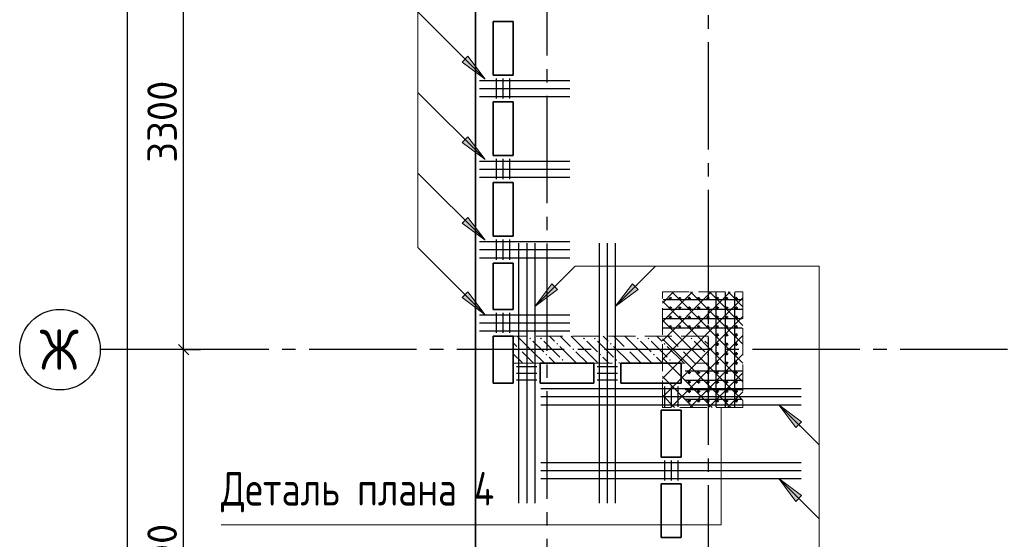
# Model space of a CAD drawing. Header units: millimetres. Extents: x 40580 to 1930067, y -240640 to 81020.
# Tile 188 of 256: x 675499 to 682829, y -212653 to -208783. Entities that reach past the tile are written whole.
import ezdxf

# ---------------------------------------------------------------- set-up
doc = ezdxf.new("R2010")
doc.units = ezdxf.units.MM
for name, pattern in [('______2', [270, 200, -70]), ('______5', [1100, 800, -100, 100, -100]), ('CENTER', [2, 1.25, -0.25, 0.25, -0.25])]:
    doc.linetypes.add(name, pattern=pattern)
for name, color, linetype, lineweight in [('S1 Стержни арматуры фон', 7, 'Continuous', 25), ('Standard', 7, 'Continuous', 25), ('Вспомогательная арматура', 52, 'Continuous', 25), ('ЖБ Перекрытие верхний уровень', 7, 'Continuous', 35), ('ОСИ', 7, 'CENTER', 15), ('Позиционная метка номер позиции', 7, 'Continuous', 13), ('Поперечное армирование AW фон', 7, 'Continuous', 25), ('Примечания', 7, 'Continuous', 13)]:
    doc.layers.add(name, color=color, linetype=linetype, lineweight=lineweight)
doc.layers.add('ЖБ Пилон', color=7, linetype='______2', lineweight=13, true_color=0xa0a0a0)
doc.styles.add('GOST 2.304', font='isocpeur.ttf', dxfattribs={"width": 0.8})
doc.styles.add('ISOCPEUR', font='isocpeur.ttf')

msp = doc.modelspace()

# ---------------------------------------------------------------- hatches: boundary and pattern name
at = {"layer": 'ЖБ Пилон', "linetype": 'Continuous', "lineweight": -3, "transparency": 33554687}
for points in [[(679293.7, -211157.3), (679300.2, -211150.8), (679306.7, -211157.3), (679300.2, -211163.8)], [(679373.7, -211157.3), (679380.2, -211150.8), (679386.7, -211157.3), (679380.2, -211163.8)], [(679693.7, -211157.3), (679700.2, -211150.8), (679706.7, -211157.3), (679700.2, -211163.8)], [(679773.7, -211157.3), (679780.2, -211150.8), (679786.7, -211157.3), (679780.2, -211163.8)], [(680093.7, -211157.3), (680100.2, -211150.8), (680106.7, -211157.3), (680100.2, -211163.8)], [(680173.7, -211157.3), (680180.2, -211150.8), (680186.7, -211157.3), (680180.2, -211163.8)], [(680493.7, -211157.3), (680500.2, -211150.8), (680506.7, -211157.3), (680500.2, -211163.8)], [(680573.7, -211157.3), (680580.2, -211150.8), (680586.7, -211157.3), (680580.2, -211163.8)], [(679213.7, -211237.3), (679220.2, -211230.8), (679226.7, -211237.3), (679220.2, -211243.8)], [(679493.7, -211197.3), (679500.2, -211190.8), (679506.7, -211197.3), (679500.2, -211203.8)], [(679613.7, -211237.3), (679620.2, -211230.8), (679626.7, -211237.3), (679620.2, -211243.8)], [(679893.7, -211197.3), (679900.2, -211190.8), (679906.7, -211197.3), (679900.2, -211203.8)], [(680013.7, -211237.3), (680020.2, -211230.8), (680026.7, -211237.3), (680020.2, -211243.8)], [(680293.7, -211197.3), (680300.2, -211190.8), (680306.7, -211197.3), (680300.2, -211203.8)], [(680413.7, -211237.3), (680420.2, -211230.8), (680426.7, -211237.3), (680420.2, -211243.8)], [(679413.7, -211277.3), (679420.2, -211270.8), (679426.7, -211277.3), (679420.2, -211283.8)], [(679533.7, -211317.3), (679540.2, -211310.8), (679546.7, -211317.3), (679540.2, -211323.8)], [(679813.7, -211277.3), (679820.2, -211270.8), (679826.7, -211277.3), (679820.2, -211283.8)], [(679933.7, -211317.3), (679940.2, -211310.8), (679946.7, -211317.3), (679940.2, -211323.8)], [(680213.7, -211277.3), (680220.2, -211270.8), (680226.7, -211277.3), (680220.2, -211283.8)], [(680333.7, -211317.3), (680340.2, -211310.8), (680346.7, -211317.3), (680340.2, -211323.8)], [(680613.7, -211277.3), (680620.2, -211270.8), (680623.3, -211273.8), (680623.3, -211280.7), (680620.2, -211283.8)]]:
    msp.add_hatch(color=7, dxfattribs=at).paths.add_polyline_path(points, flags=16)
at = {"layer": 'Позиционная метка номер позиции', "linetype": 'Continuous', "lineweight": 13, "transparency": 33554687}
for points in [[(678836.2, -209055.7), (678963.5, -209225.4), (678793.8, -209098.1)], [(678836.2, -209655.7), (678963.5, -209825.4), (678793.8, -209698.1)], [(678836.2, -210255.7), (678963.5, -210425.4), (678793.8, -210298.1)], [(679503, -210791.6), (679333.3, -210918.9), (679460.5, -210749.2)], [(679503, -210791.6), (679333.3, -210918.9), (679460.5, -210749.2)], [(680103, -210791.6), (679933.3, -210918.9), (680060.5, -210749.2)], [(678836.2, -210810.7), (678963.5, -210980.4), (678793.8, -210853.1)], [(678836.2, -210810.7), (678963.5, -210980.4), (678793.8, -210853.1)], [(681277.1, -211820.1), (681149.8, -211650.4), (681319.5, -211777.7)], [(681277.1, -212370.1), (681149.8, -212200.4), (681319.5, -212327.7)]]:
    msp.add_hatch(color=7, dxfattribs=at).paths.add_polyline_path(points, flags=16)

# ---------------------------------------------------------------- linework, layer by layer
at = {"color": 7, "linetype": 'Continuous', "lineweight": 50, "transparency": 33554687}
for centre in [(680343.3, -210860.4), (680413.3, -210860.4), (680483.3, -210860.4), (680553.3, -210860.4), (680623.3, -210860.4), (680693.3, -210860.4), (680763.3, -210860.4), (680833.3, -210860.4), (680343.3, -210930.4), (680413.3, -210930.4), (680483.3, -210930.4), (680553.3, -210930.4), (680623.3, -210930.4), (680693.3, -210930.4), (680763.3, -210930.4), (680833.3, -210930.4), (680343.3, -211000.4), (680413.3, -211000.4), (680483.3, -211000.4), (680553.3, -211000.4), (680623.3, -211000.4), (680693.3, -211000.4), (680763.3, -211000.4), (680833.3, -211000.4), (680343.3, -211070.4), (680413.3, -211070.4), (680483.3, -211070.4), (680553.3, -211070.4), (680623.3, -211070.4), (680693.3, -211070.4), (680763.3, -211070.4), (680833.3, -211070.4), (680693.3, -211130.4), (680763.3, -211130.4), (680833.3, -211130.4), (680693.3, -211200.4), (680763.3, -211200.4), (680833.3, -211200.4), (680693.3, -211270.4), (680763.3, -211270.4), (680833.3, -211270.4), (680693.3, -211340.4), (680763.3, -211340.4), (680833.3, -211340.4), (680483.3, -211410.4), (680553.3, -211410.4), (680623.3, -211410.4), (680693.3, -211410.4), (680763.3, -211410.4), (680833.3, -211410.4), (680483.3, -211480.4), (680553.3, -211480.4), (680623.3, -211480.4), (680693.3, -211480.4), (680763.3, -211480.4), (680833.3, -211480.4), (680483.3, -211550.4), (680553.3, -211550.4), (680623.3, -211550.4), (680693.3, -211550.4), (680763.3, -211550.4), (680833.3, -211550.4), (680483.3, -211620.4), (680553.3, -211620.4), (680623.3, -211620.4), (680693.3, -211620.4), (680763.3, -211620.4), (680833.3, -211620.4)]:
    msp.add_circle(centre, 5, dxfattribs=at)
at = {"layer": 'S1 Стержни арматуры фон', "color": 7, "linetype": 'Continuous', "lineweight": -3, "transparency": 33554687}
for p, q in [((678923.3, -209235.4), (679595.3, -209235.4)), ((678923.3, -209295.4), (679595.3, -209295.4)), ((678923.3, -209355.4), (679595.3, -209355.4)), ((678923.3, -209835.4), (679595.3, -209835.4)), ((678923.3, -209895.4), (679595.3, -209895.4)), ((678923.3, -209955.4), (679595.3, -209955.4)), ((678923.3, -210435.4), (679595.3, -210435.4)), ((678923.3, -210495.4), (679595.3, -210495.4)), ((679213.3, -210446.4), (679213.3, -212384.4)), ((679213.3, -210446.4), (679213.3, -212384.4)), ((679273.3, -210446.4), (679273.3, -212384.4)), ((679273.3, -210446.4), (679273.3, -212384.4)), ((679333.3, -210446.4), (679333.3, -212384.4)), ((679333.3, -210446.4), (679333.3, -212384.4)), ((679813.3, -210446.4), (679813.3, -212384.4)), ((679813.3, -210446.4), (679813.3, -212384.4)), ((679873.3, -210446.4), (679873.3, -212384.4)), ((679873.3, -210446.4), (679873.3, -212384.4)), ((679933.3, -210446.4), (679933.3, -212384.4)), ((679933.3, -210446.4), (679933.3, -212384.4)), ((678923.3, -210555.4), (679595.3, -210555.4)), ((678923.3, -210980.4), (679595.3, -210980.4)), ((678923.3, -211040.4), (679595.3, -211040.4)), ((678923.3, -211100.4), (679595.3, -211100.4)), ((679379.3, -211530.4), (681317.3, -211530.4)), ((679379.3, -211530.4), (681317.3, -211530.4)), ((679379.3, -211590.4), (681317.3, -211590.4)), ((679379.3, -211590.4), (681317.3, -211590.4)), ((679379.3, -211650.4), (681317.3, -211650.4)), ((679379.3, -211650.4), (681317.3, -211650.4)), ((679379.3, -212080.4), (681317.3, -212080.4)), ((679379.3, -212080.4), (681317.3, -212080.4)), ((679379.3, -212140.4), (681317.3, -212140.4)), ((679379.3, -212140.4), (681317.3, -212140.4)), ((679379.3, -212200.4), (681317.3, -212200.4)), ((679379.3, -212200.4), (681317.3, -212200.4))]:
    msp.add_line(p, q, dxfattribs=at)
at = {"layer": 'Standard', "color": 7, "linetype": 'Continuous', "lineweight": -3, "transparency": 33554687}
for p, q in [((676719.8, -211240.4), (676719.8, -207940.4)), ((676719.8, -214540.4), (676719.8, -211240.4))]:
    msp.add_line(p, q, dxfattribs=at)
at = {"layer": 'Standard', "color": 251, "linetype": 'Continuous', "lineweight": -3, "true_color": 0x656565, "transparency": 33554687}
for q in [(676594.8, -211240.4), (676844.8, -211240.4)]:
    msp.add_line((676719.8, -211240.4), q, dxfattribs=at)
at = {"layer": 'Standard', "color": 7, "linetype": 'Continuous', "lineweight": 25, "transparency": 33554687}
msp.add_line((676757.3, -211277.9), (676682.3, -211202.9), dxfattribs=at)
at = {"layer": 'Standard', "color": 7, "linetype": 'Continuous', "lineweight": -3, "transparency": 33554687}
msp.add_lwpolyline([(676300.8, -229740.4), (676300.8, -206922.2), (676300.8, -206922.2), (676300.8, -183250.4)], dxfattribs=at)
at = {"layer": 'Standard', "color": 251, "linetype": 'Continuous', "lineweight": -3, "true_color": 0x656565, "transparency": 33554687}
msp.add_lwpolyline([(676719.8, -211240.4), (676702.8, -211240.4), (676702.8, -211240.4), (676702.8, -211240.4), (676702.8, -211240.4), (676702.8, -211240.4), (676702.8, -211240.4), (676702.8, -211240.4), (676702.8, -211240.4), (676702.8, -211240.4), (676702.8, -211240.4), (676702.8, -211240.4), (676702.8, -211240.4), (676702.8, -211240.4), (676702.8, -211240.4), (676702.8, -211240.4), (676702.8, -211240.4), (676199.3, -211240.4)], dxfattribs=at)
at = {"layer": 'Вспомогательная арматура', "color": 7, "linetype": 'Continuous', "lineweight": 25, "transparency": 33554687}
for p, q in [((680878.3, -210870.4), (680288.3, -210870.4)), ((680683.3, -211665.4), (680683.3, -210815.4)), ((680753.3, -211665.4), (680753.3, -210815.4)), ((680823.3, -211665.4), (680823.3, -210815.4)), ((680878.3, -210940.4), (680288.3, -210940.4)), ((680878.3, -211010.4), (680288.3, -211010.4)), ((680878.3, -211080.4), (680288.3, -211080.4)), ((680878.3, -211400.4), (680453.3, -211400.4)), ((680878.3, -211470.4), (680453.3, -211470.4)), ((680878.3, -211540.4), (680453.3, -211540.4)), ((680878.3, -211610.4), (680453.3, -211610.4))]:
    msp.add_line(p, q, dxfattribs=at)
at = {"layer": 'ЖБ Перекрытие верхний уровень', "transparency": 33554687}
for p, q in [((678893.3, -207300.4), (678893.3, -219570.9)), ((679023.3, -209195.4), (679023.3, -208795.4)), ((679023.3, -208795.4), (679173.3, -208795.4)), ((679173.3, -208795.4), (679173.3, -209195.4)), ((679173.3, -209195.4), (679023.3, -209195.4)), ((679023.3, -209795.4), (679023.3, -209395.4)), ((679023.3, -209395.4), (679173.3, -209395.4)), ((679173.3, -209395.4), (679173.3, -209795.4)), ((679173.3, -209795.4), (679023.3, -209795.4)), ((679023.3, -209995.4), (679173.3, -209995.4)), ((679023.3, -210395.4), (679023.3, -209995.4)), ((679173.3, -209995.4), (679173.3, -210395.4)), ((679173.3, -210395.4), (679023.3, -210395.4)), ((679023.3, -210940.4), (679023.3, -210595.4)), ((679023.3, -210595.4), (679173.3, -210595.4)), ((679173.3, -210595.4), (679173.3, -210940.4)), ((679173.3, -210940.4), (679023.3, -210940.4)), ((679023.3, -211490.4), (679023.3, -211140.4)), ((679023.3, -211140.4), (679173.3, -211140.4)), ((679173.3, -211140.4), (679173.3, -211490.4)), ((679373.3, -211490.4), (679373.3, -211340.4)), ((679373.3, -211340.4), (679773.3, -211340.4)), ((679773.3, -211340.4), (679773.3, -211490.4)), ((679973.3, -211490.4), (679973.3, -211340.4)), ((679973.3, -211340.4), (680423.3, -211340.4)), ((680423.3, -211340.4), (680423.3, -211490.4)), ((679173.3, -211490.4), (679023.3, -211490.4)), ((679773.3, -211490.4), (679373.3, -211490.4)), ((680423.3, -211490.4), (679973.3, -211490.4)), ((680273.3, -211690.4), (680423.3, -211690.4)), ((680273.3, -212040.4), (680273.3, -211690.4)), ((680423.3, -211690.4), (680423.3, -212040.4)), ((680423.3, -212040.4), (680273.3, -212040.4)), ((680273.3, -212640.4), (680273.3, -212240.4)), ((680273.3, -212240.4), (680423.3, -212240.4)), ((680423.3, -212240.4), (680423.3, -212640.4)), ((680423.3, -212640.4), (680273.3, -212640.4))]:
    msp.add_line(p, q, dxfattribs=at)
at = {"layer": 'ЖБ Пилон', "color": 253, "linetype": '______2', "lineweight": 13, "true_color": 0xa0a0a0, "transparency": 33554687}
for p, q in [((680623.3, -211140.4), (679173.3, -211140.4)), ((679173.3, -211140.4), (679173.3, -211340.4)), ((680623.3, -211340.4), (680623.3, -211140.4)), ((679173.3, -211340.4), (680623.3, -211340.4))]:
    msp.add_line(p, q, dxfattribs=at)
at = {"layer": 'ЖБ Пилон', "color": 9, "linetype": 'Continuous', "lineweight": -3, "true_color": 0xc7c7c7, "transparency": 33554687}
for p, q in [((679320.2, -211257.3), (679203.4, -211140.4)), ((679443.4, -211140.4), (679480.2, -211177.3)), ((679523.4, -211140.4), (679600.2, -211217.3)), ((679720.2, -211257.3), (679603.4, -211140.4)), ((679843.4, -211140.4), (679880.2, -211177.3)), ((679923.4, -211140.4), (680000.2, -211217.3)), ((680120.2, -211257.3), (680003.4, -211140.4)), ((680243.4, -211140.4), (680280.2, -211177.3)), ((680323.4, -211140.4), (680400.2, -211217.3)), ((680520.2, -211257.3), (680403.4, -211140.4)), ((679173.3, -211190.3), (679200.2, -211217.3)), ((679320.2, -211177.3), (679400.2, -211257.3)), ((679400.2, -211177.3), (679520.2, -211297.3)), ((679640.2, -211337.3), (679520.2, -211217.3)), ((679720.2, -211177.3), (679800.2, -211257.3)), ((679800.2, -211177.3), (679920.2, -211297.3)), ((680040.2, -211337.3), (679920.2, -211217.3)), ((680120.2, -211177.3), (680200.2, -211257.3)), ((680200.2, -211177.3), (680320.2, -211297.3)), ((680440.2, -211337.3), (680320.2, -211217.3)), ((680520.2, -211177.3), (680600.2, -211257.3)), ((680600.2, -211177.3), (680623.3, -211200.3)), ((679240.2, -211337.3), (679173.3, -211270.3)), ((679240.2, -211257.3), (679320.2, -211337.3)), ((679320.2, -211257.3), (679400.2, -211337.3)), ((679480.2, -211337.3), (679440.2, -211297.3)), ((679640.2, -211257.3), (679720.2, -211337.3)), ((679720.2, -211257.3), (679800.2, -211337.3)), ((679880.2, -211337.3), (679840.2, -211297.3)), ((680040.2, -211257.3), (680120.2, -211337.3)), ((680120.2, -211257.3), (680200.2, -211337.3)), ((680280.2, -211337.3), (680240.2, -211297.3)), ((680440.2, -211257.3), (680520.2, -211337.3)), ((680520.2, -211257.3), (680600.2, -211337.3)), ((679240.2, -211337.3), (679243.4, -211340.4)), ((679320.2, -211337.3), (679323.4, -211340.4)), ((679483.4, -211340.4), (679480.2, -211337.3)), ((679560.2, -211337.3), (679563.4, -211340.4)), ((679640.2, -211337.3), (679643.4, -211340.4)), ((679720.2, -211337.3), (679723.4, -211340.4)), ((679883.4, -211340.4), (679880.2, -211337.3)), ((679960.2, -211337.3), (679963.4, -211340.4)), ((680040.2, -211337.3), (680043.4, -211340.4)), ((680120.2, -211337.3), (680123.4, -211340.4)), ((680283.4, -211340.4), (680280.2, -211337.3)), ((680360.2, -211337.3), (680363.4, -211340.4)), ((680440.2, -211337.3), (680443.4, -211340.4)), ((680520.2, -211337.3), (680523.4, -211340.4))]:
    msp.add_line(p, q, dxfattribs=at)
at = {"layer": 'ОСИ', "color": 8, "linetype": '______5', "lineweight": -3, "transparency": 33554687}
for p, q in [((680623.3, -182550.4), (680623.3, -233270.4)), ((679423.3, -182950.4), (679423.3, -233270.4)), ((693853.3, -211240.4), (676099.3, -211240.4))]:
    msp.add_line(p, q, dxfattribs=at)
at = {"layer": 'ОСИ', "color": 7, "linetype": 'Continuous', "lineweight": -3, "transparency": 33554687}
msp.add_circle((675799.3, -211240.4), 300, dxfattribs=at)
at = {"layer": 'Позиционная метка номер позиции', "color": 7, "linetype": 'Continuous', "lineweight": 13, "transparency": 33554687}
for p, q in [((678963.5, -209225.4), (678463.5, -208725.4)), ((678793.8, -209098.1), (678836.2, -209055.7)), ((678963.5, -209225.4), (678793.8, -209098.1)), ((678815, -209076.9), (678804.4, -209066.3)), ((678836.2, -209055.7), (678963.5, -209225.4)), ((678963.5, -209225.4), (678963.5, -209225.4)), ((678963.5, -209225.4), (678963.5, -209225.4)), ((678963.5, -209225.4), (678963.5, -209225.4)), ((678963.5, -209825.4), (678463.5, -209325.4)), ((678793.8, -209698.1), (678836.2, -209655.7)), ((678963.5, -209825.4), (678793.8, -209698.1)), ((678815, -209676.9), (678804.4, -209666.3)), ((678836.2, -209655.7), (678963.5, -209825.4)), ((678963.5, -209825.4), (678963.5, -209825.4)), ((678963.5, -209825.4), (678963.5, -209825.4)), ((678963.5, -209825.4), (678963.5, -209825.4)), ((678963.5, -210425.4), (678463.5, -209925.4)), ((678793.8, -210298.1), (678836.2, -210255.7)), ((678815, -210276.9), (678804.4, -210266.3)), ((678836.2, -210255.7), (678963.5, -210425.4)), ((678963.5, -210425.4), (678793.8, -210298.1)), ((678963.5, -210425.4), (678963.5, -210425.4)), ((678963.5, -210425.4), (678963.5, -210425.4)), ((678963.5, -210425.4), (678963.5, -210425.4)), ((678963.5, -210980.4), (678463.5, -210480.4)), ((679333.3, -210918.9), (679633.3, -210618.9)), ((679933.3, -210918.9), (680233.3, -210618.9)), ((679333.3, -210918.9), (679460.5, -210749.2)), ((679333.3, -210918.9), (679460.5, -210749.2)), ((679503, -210791.6), (679333.3, -210918.9)), ((679503, -210791.6), (679333.3, -210918.9)), ((679460.5, -210749.2), (679503, -210791.6)), ((679460.5, -210749.2), (679503, -210791.6)), ((679481.8, -210770.4), (679492.4, -210759.8)), ((679481.8, -210770.4), (679492.4, -210759.8)), ((679933.3, -210918.9), (680060.5, -210749.2)), ((680103, -210791.6), (679933.3, -210918.9)), ((680060.5, -210749.2), (680103, -210791.6)), ((680081.8, -210770.4), (680092.4, -210759.8)), ((678793.8, -210853.1), (678836.2, -210810.7)), ((678793.8, -210853.1), (678836.2, -210810.7)), ((678963.5, -210980.4), (678793.8, -210853.1)), ((678963.5, -210980.4), (678793.8, -210853.1)), ((678815, -210831.9), (678804.4, -210821.3)), ((678815, -210831.9), (678804.4, -210821.3)), ((678836.2, -210810.7), (678963.5, -210980.4)), ((678836.2, -210810.7), (678963.5, -210980.4)), ((679333.3, -210918.9), (679333.3, -210918.9)), ((679333.3, -210918.9), (679333.3, -210918.9)), ((679333.3, -210918.9), (679333.3, -210918.9)), ((679333.3, -210918.9), (679333.3, -210918.9)), ((679333.3, -210918.9), (679333.3, -210918.9)), ((679333.3, -210918.9), (679333.3, -210918.9)), ((679933.3, -210918.9), (679933.3, -210918.9)), ((679933.3, -210918.9), (679933.3, -210918.9)), ((679933.3, -210918.9), (679933.3, -210918.9)), ((678963.5, -210980.4), (678963.5, -210980.4)), ((678963.5, -210980.4), (678963.5, -210980.4)), ((678963.5, -210980.4), (678963.5, -210980.4)), ((678963.5, -210980.4), (678963.5, -210980.4)), ((678963.5, -210980.4), (678963.5, -210980.4)), ((678963.5, -210980.4), (678963.5, -210980.4)), ((681149.8, -211650.4), (681449.8, -211950.4)), ((681149.8, -211650.4), (681149.8, -211650.4)), ((681149.8, -211650.4), (681149.8, -211650.4)), ((681149.8, -211650.4), (681149.8, -211650.4)), ((681149.8, -211650.4), (681319.5, -211777.7)), ((681277.1, -211820.1), (681149.8, -211650.4)), ((681319.5, -211777.7), (681277.1, -211820.1)), ((681298.3, -211798.9), (681308.9, -211809.5)), ((681149.8, -212200.4), (681449.8, -212500.4)), ((681149.8, -212200.4), (681149.8, -212200.4)), ((681149.8, -212200.4), (681149.8, -212200.4)), ((681149.8, -212200.4), (681149.8, -212200.4)), ((681149.8, -212200.4), (681319.5, -212327.7)), ((681277.1, -212370.1), (681149.8, -212200.4)), ((681319.5, -212327.7), (681277.1, -212370.1)), ((681298.3, -212348.9), (681308.9, -212359.5))]:
    msp.add_line(p, q, dxfattribs=at)
for points in [[(678963.5, -210980.4), (678463.5, -210480.4), (678463.5, -206960.4), (677663.5, -206960.4)], [(679333.3, -210918.9), (679633.3, -210618.9), (681449.8, -210618.9), (681449.8, -218320.2), (682603.3, -218320.2)]]:
    msp.add_lwpolyline(points, dxfattribs=at)
at = {"layer": 'Поперечное армирование AW фон', "color": 7, "linetype": 'Continuous', "lineweight": -3, "transparency": 33554687}
for p, q in [((679048.3, -209370.4), (679048.3, -209220.4)), ((679098.3, -209370.4), (679098.3, -209220.4)), ((679148.3, -209370.4), (679148.3, -209220.4)), ((679048.3, -209970.4), (679048.3, -209820.4)), ((679098.3, -209970.4), (679098.3, -209820.4)), ((679148.3, -209970.4), (679148.3, -209820.4)), ((679048.3, -210570.4), (679048.3, -210420.4)), ((679098.3, -210570.4), (679098.3, -210420.4)), ((679148.3, -210570.4), (679148.3, -210420.4)), ((679048.3, -211115.4), (679048.3, -210965.4)), ((679098.3, -211115.4), (679098.3, -210965.4)), ((679148.3, -211115.4), (679148.3, -210965.4)), ((679198.3, -211365.4), (679348.3, -211365.4)), ((679798.3, -211365.4), (679948.3, -211365.4)), ((679198.3, -211415.4), (679348.3, -211415.4)), ((679798.3, -211415.4), (679948.3, -211415.4)), ((679198.3, -211465.4), (679348.3, -211465.4)), ((679798.3, -211465.4), (679948.3, -211465.4)), ((680298.3, -211515.4), (680298.3, -211665.4)), ((680348.3, -211515.4), (680348.3, -211665.4)), ((680398.3, -211515.4), (680398.3, -211665.4)), ((680298.3, -212065.4), (680298.3, -212215.4)), ((680348.3, -212065.4), (680348.3, -212215.4)), ((680398.3, -212065.4), (680398.3, -212215.4))]:
    msp.add_line(p, q, dxfattribs=at)
at = {"layer": 'Примечания', "color": 252, "linetype": 'Continuous', "lineweight": 13, "true_color": 0x8f8f8f, "transparency": 33554687}
for p, q in [((680283.3, -210894.2), (680367.1, -210810.4)), ((680283.3, -211034.2), (680507.1, -210810.4)), ((680283.3, -211174.2), (680647.1, -210810.4)), ((680283.3, -211314.2), (680787.1, -210810.4)), ((680283.3, -211454.2), (680883.3, -210854.2)), ((680353.4, -210810.4), (680883.3, -211340.3)), ((680493.4, -210810.4), (680883.3, -211200.3)), ((680633.4, -210810.4), (680883.3, -211060.3)), ((680773.4, -210810.4), (680883.3, -210920.3)), ((680283.3, -210880.3), (680883.3, -211480.3)), ((680283.3, -211594.2), (680883.3, -210994.2)), ((680283.3, -211020.3), (680883.3, -211620.3)), ((680283.3, -211160.3), (680793.4, -211670.4)), ((680347.1, -211670.4), (680883.3, -211134.2)), ((680283.3, -211300.3), (680653.4, -211670.4)), ((680487.1, -211670.4), (680883.3, -211274.2)), ((680283.3, -211440.3), (680513.4, -211670.4)), ((680627.1, -211670.4), (680883.3, -211414.2)), ((680283.3, -211580.3), (680373.4, -211670.4)), ((680767.1, -211670.4), (680883.3, -211554.2))]:
    msp.add_line(p, q, dxfattribs=at)
at = {"layer": 'Примечания', "color": 7, "linetype": '______2', "lineweight": 13, "transparency": 33554687}
for p, q in [((680283.3, -211670.4), (680283.3, -210810.4)), ((680283.3, -210810.4), (680883.3, -210810.4)), ((680883.3, -210810.4), (680883.3, -211670.4)), ((680883.3, -211670.4), (680283.3, -211670.4))]:
    msp.add_line(p, q, dxfattribs=at)
at = {"layer": 'Примечания', "color": 7, "linetype": 'Continuous', "lineweight": 13, "transparency": 33554687}
msp.add_lwpolyline([(676998, -212544.6), (680722, -212544.6), (680722, -211670.4)], dxfattribs=at)

# ---------------------------------------------------------------- texts
at = {"layer": 'Standard', "color": 7, "linetype": 'Continuous', "lineweight": 25, "transparency": 33554687, "char_height": 220, "width": 641.482, "attachment_point": 7, "rotation": 90, "style": 'ISOCPEUR'}
for insert in [(676669.8, -209848.4), (676669.8, -213148.4)]:
    msp.add_mtext('3300', dxfattribs=dict(at, insert=insert))
at = {"layer": 'ОСИ', "color": 7, "linetype": 'Continuous', "lineweight": 25, "transparency": 33554687, "insert": (675649.3, -211390.4), "char_height": 300, "width": 425, "attachment_point": 7, "style": 'ISOCPEUR'}
msp.add_mtext('\\W0.83;Ж', dxfattribs=at)
at = {"layer": 'Примечания', "color": 7, "linetype": 'Continuous', "lineweight": 25, "transparency": 33554687, "insert": (676998, -212453), "char_height": 250, "width": 2150.153, "attachment_point": 7, "style": 'GOST 2.304'}
msp.add_mtext('Деталь\\~плана\\~4', dxfattribs=at)

doc.saveas('drawing.dxf')
